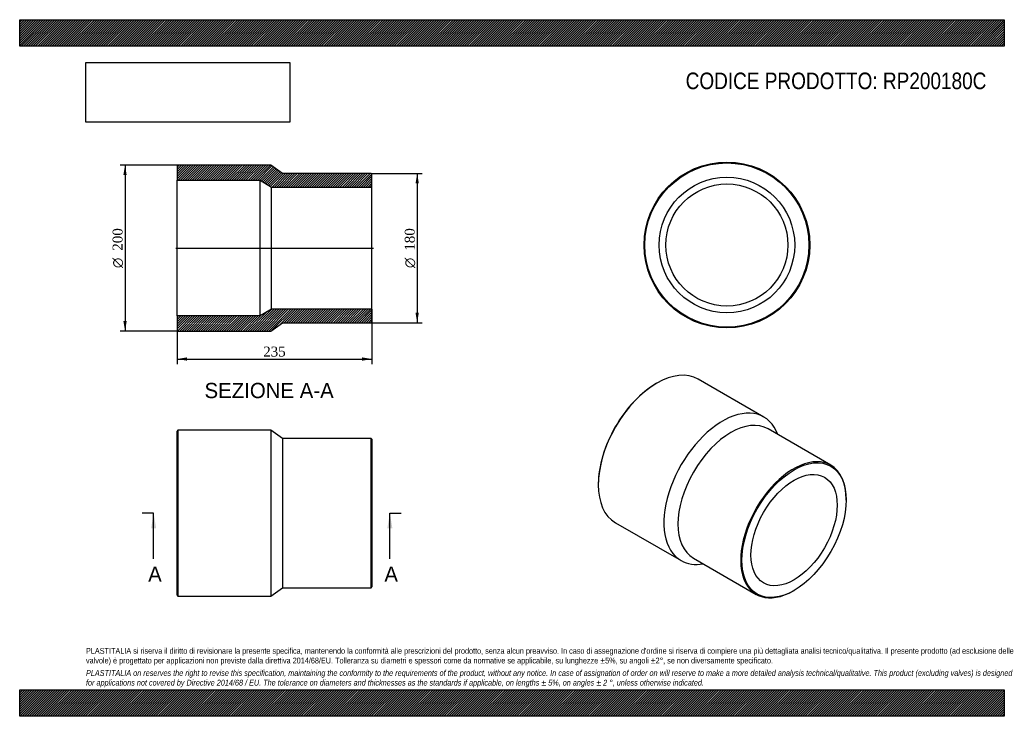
# Model space of a CAD drawing. Header units: millimetres. Extents: x 0 to 1188, y 0 to 840.
import ezdxf
from ezdxf.enums import TextEntityAlignment as Align
from ezdxf.lldxf.tags import DXFTag

# ---------------------------------------------------------------- set-up
doc = ezdxf.new("R2010")
doc.units = ezdxf.units.MM
doc.header["$LTSCALE"] = 4
for name, color, linetype in [('Default', 7, 'Continuous'), ('DV4_Default', 7, 'Continuous'), ('RP200180C', 7, 'Continuous')]:
    doc.layers.add(name, color=color, linetype=linetype)
doc.styles.add('SEACAD_Solid_Edge_ANSI', font='seans.ttf')
doc.styles.add('SEACAD_Solid_Edge_ANSI1_Symbols', font='semeca1.ttf')
doc.styles.add('SEACAD_Times_New_Roman', font='times.ttf')
tags = doc.linetypes.add('CENTER2', pattern=[28.575, 19.05, -3.175, 3.175, -3.175]).pattern_tags.tags
tags[10:11] = [DXFTag(74, 4), DXFTag(75, 0), DXFTag(340, '0'), DXFTag(46, 0.0), DXFTag(50, 0.0), DXFTag(44, 0.0), DXFTag(45, 0.0)]
tags[8:9] = [DXFTag(74, 4), DXFTag(75, 0), DXFTag(340, '0'), DXFTag(46, 0.0), DXFTag(50, 0.0), DXFTag(44, 0.0), DXFTag(45, 0.0)]
tags[6:7] = [DXFTag(74, 4), DXFTag(75, 0), DXFTag(340, '0'), DXFTag(46, 0.0), DXFTag(50, 0.0), DXFTag(44, 0.0), DXFTag(45, 0.0)]
tags[4:5] = [DXFTag(74, 4), DXFTag(75, 0), DXFTag(340, '0'), DXFTag(46, 0.0), DXFTag(50, 0.0), DXFTag(44, 0.0), DXFTag(45, 0.0)]
doc.dimstyles.new('ANSImm', dxfattribs={"dimtxt": 12, "dimasz": 12, "dimexe": 6, "dimexo": 0, "dimgap": 3, "dimtad": 1, "dimdsep": 46, "dimtxsty": 'SEACAD_Times_New_Roman', "dimblk1": '_SE_FILLED', "dimblk2": '_SE_FILLED', "dimsah": 1, "dimcen": 6, "dimazin": 0, "dimtfac": 0.85, "dimtdec": 3, "dimtofl": 0, "dimtmove": 0, "dimatfit": 3, "dimfxl": 1, "dimarcsym": 0})
picture_1 = doc.add_image_def('image1.jpg', size_in_pixel=(4302, 1260))

# ---------------------------------------------------------------- blocks, each defined once
blk = doc.blocks.new('SE')
at = {"layer": 'RP200180C', "color": 7, "linetype": 'Continuous'}
for p, q in [((191, 345), (190, 344)), ((191, 345), (191, 145)), ((303, 345), (191, 345)), ((303, 345), (303, 145)), ((317, 335), (303, 345)), ((190, 146), (190, 344)), ((317, 335), (317, 155)), ((424, 335), (317, 335)), ((424, 155), (424, 335)), ((425, 334), (424, 335)), ((425, 334), (425, 156)), ((303, 145), (317, 155)), ((317, 155), (424, 155)), ((424, 155), (425, 156)), ((190, 146), (191, 145)), ((191, 145), (303, 145))]:
    blk.add_line(p, q, dxfattribs=at)
blk = doc.blocks.new('SE1')
at = {"layer": 'RP200180C', "color": 7, "linetype": 'Continuous'}
for p, q in [((898, 360.9), (818.8, 406.6)), ((768.8, 401.7), (768.1, 401.3)), ((978.6, 302.8), (902.9, 346.5)), ((698.1, 280), (698.1, 279.2)), ((997.2, 260.8), (997.2, 261.6)), ((718.8, 233.4), (798, 187.7)), ((812.9, 190.6), (888.6, 147)), ((933.6, 151.4), (934.3, 151.8))]:
    blk.add_line(p, q, dxfattribs=at)
for centre, major_axis, start_param, end_param in [((768.8, 320), (-50, -86.6), 3.141593, 6.283185), ((768.1, 320.4), (49.5, 85.7), 0.785398, 2.356195), ((848, 274.3), (-50, -86.6), 2.690566, 6.283185), ((857.9, 268.6), (-45, -77.9), 3.141593, 6.283185), ((933.6, 224.9), (45, 77.9), 0, 3.926991), ((933.6, 224.9), (45, 77.9), 5.497787, 6.283185), ((848, 274.3), (-50, -86.6), 0, 0.451027)]:
    blk.add_ellipse(centre, major_axis=major_axis, ratio=0.57735, start_param=start_param, end_param=end_param, dxfattribs=at)
for major_axis in [(-44.5, -77.1), (-36.8, -63.7)]:
    blk.add_ellipse((934.3, 224.5), major_axis=major_axis, ratio=0.57735, dxfattribs=at)
blk = doc.blocks.new('SE2')
at = {"layer": 'RP200180C', "color": 7, "linetype": 'Continuous'}
for radius in [100, 99, 81.8, 73.6]:
    blk.add_circle((853.3, 568.3), radius, dxfattribs=at)
blk = doc.blocks.new('SE4')
at = {"color": 7, "linetype": 'Continuous', "style": 'SEACAD_Solid_Edge_ANSI'}
blk.add_text('A', height=18.4, dxfattribs=at).set_placement((155, 180.6), align=Align.TOP_LEFT)
blk = doc.blocks.new('SE5')
at = {"color": 7, "linetype": 'Continuous', "style": 'SEACAD_Solid_Edge_ANSI'}
blk.add_text('A', height=18.4, dxfattribs=at).set_placement((440, 180.6), align=Align.TOP_LEFT)
blk = doc.blocks.new('SEANNOT_GROUP')
at = {"linetype": 'Continuous'}
blk.add_hatch(color=7, dxfattribs=at).paths.add_polyline_path([(164.7, 226.6), (161.6, 245), (158.6, 226.6)])
at = {"color": 7, "linetype": 'Continuous'}
blk.add_lwpolyline([(161.6, 189.8), (161.6, 245)], dxfattribs=at)
blk = doc.blocks.new('SEANNOT_GROUP1')
at = {"linetype": 'Continuous'}
blk.add_hatch(color=7, dxfattribs=at).paths.add_polyline_path([(449.7, 226.6), (446.6, 245), (443.6, 226.6)])
at = {"color": 7, "linetype": 'Continuous'}
blk.add_lwpolyline([(446.6, 189.8), (446.6, 245)], dxfattribs=at)
blk = doc.blocks.new('SE3')
at = {"layer": 'Default', "color": 7, "linetype": 'CENTER2'}
for p, q in [((161.6, 245), (147.8, 245)), ((446.6, 245), (460.4, 245))]:
    blk.add_line(p, q, dxfattribs=at)
at = {"layer": 'Default', "color": 7, "linetype": 'CENTER2', "const_width": 0.0001}
blk.add_lwpolyline([(161.6, 245), (446.6, 245)], dxfattribs=at)
at = {"layer": 'Default'}
for name in ['SEANNOT_GROUP', 'SEANNOT_GROUP1', 'SE4', 'SE5']:
    blk.add_blockref(name, (0, 0), dxfattribs=at)
blk = doc.blocks.new('SE6')
at = {"layer": 'RP200180C', "linetype": 'Continuous'}
h = blk.add_hatch(dxfattribs=at)
h.set_pattern_fill('LINE', scale=0.62992, angle=45, style=0)
h.paths.add_polyline_path([(317, 654.6), (303, 664.6), (191, 664.6), (190, 663.6), (190, 646.4), (290, 646.4), (304, 638.2), (425, 638.2), (425, 653.6), (424, 654.6)])
h = blk.add_hatch(dxfattribs=at)
h.set_pattern_fill('LINE', scale=0.62992, angle=45, style=0)
h.paths.add_polyline_path([(303, 464.6), (317, 474.6), (424, 474.6), (425, 475.6), (425, 491), (304, 491), (290, 482.8), (190, 482.8), (190, 465.6), (191, 464.6)])
at = {"layer": 'DV4_Default', "color": 7, "linetype": 'CENTER2'}
blk.add_line((188.2, 564.6), (426.7, 564.6), dxfattribs=at)
at = {"layer": 'RP200180C', "color": 7, "linetype": 'Continuous'}
for p, q in [((190, 663.6), (191, 664.6)), ((190, 663.6), (190, 646.4)), ((303, 664.6), (191, 664.6)), ((317, 654.6), (303, 664.6)), ((424, 654.6), (317, 654.6)), ((424, 654.6), (425, 653.6)), ((425, 638.2), (425, 653.6)), ((190, 482.8), (190, 646.4)), ((190, 646.4), (290, 646.4)), ((290, 482.8), (290, 646.4)), ((290, 646.4), (304, 638.2)), ((304, 491), (304, 638.2)), ((304, 638.2), (425, 638.2)), ((425, 491), (425, 638.2)), ((304, 491), (290, 482.8)), ((425, 491), (304, 491)), ((425, 475.6), (425, 491)), ((290, 482.8), (190, 482.8)), ((190, 482.8), (190, 465.6)), ((425, 475.6), (424, 474.6)), ((191, 464.6), (190, 465.6)), ((191, 464.6), (303, 464.6)), ((303, 464.6), (317, 474.6)), ((317, 474.6), (424, 474.6))]:
    blk.add_line(p, q, dxfattribs=at)
blk = doc.blocks.new('DMBLK210')
at = {"layer": 'Default', "linetype": 'Continuous'}
for points in [[(202, 428.8), (202, 432.8), (190, 430.8)], [(413, 428.8), (425, 430.8), (413, 432.8)]]:
    blk.add_hatch(color=7, dxfattribs=at).paths.add_polyline_path(points)
at = {"layer": 'Default', "color": 7, "linetype": 'Continuous'}
for p, q in [((425, 491), (425, 424.8)), ((190, 482.8), (190, 424.8)), ((190, 430.8), (425, 430.8))]:
    blk.add_line(p, q, dxfattribs=at)
at = {"layer": 'Default', "color": 7, "linetype": 'Continuous', "style": 'SEACAD_Times_New_Roman'}
blk.add_text('235', height=12, dxfattribs=at).set_placement((293.8, 445.8), align=Align.TOP_LEFT)
blk = doc.blocks.new('_SE_FILLED')
at = {"color": 0}
blk.add_line((0, 0), (-1, 0), dxfattribs=at)
blk.add_solid([(0, 0), (-1, -0.1665), (-1, 0.1665), (0, 0)], dxfattribs=at)
blk = doc.blocks.new('GDimGGroup')
at = {"layer": 'Default', "linetype": 'Continuous'}
for points in [[(481.6, 642.6), (479.6, 654.6), (477.6, 642.6)], [(481.6, 486.6), (477.6, 486.6), (479.6, 474.6)]]:
    blk.add_hatch(color=7, dxfattribs=at).paths.add_polyline_path(points)
at = {"layer": 'Default', "color": 7, "linetype": 'Continuous'}
for p, q in [((424, 654.6), (485.6, 654.6)), ((479.6, 654.6), (479.6, 474.6)), ((424, 474.6), (485.6, 474.6))]:
    blk.add_line(p, q, dxfattribs=at)
for s, style, p in [('180', 'SEACAD_Times_New_Roman', (464.6, 561.4)), ('O', 'SEACAD_Solid_Edge_ANSI1_Symbols', (464.6, 540.5))]:
    blk.add_text(s, height=12, rotation=90, dxfattribs=dict(at, style=style)).set_placement(p, align=Align.TOP_LEFT)
blk = doc.blocks.new('GDimGGroup1')
at = {"layer": 'Default', "linetype": 'Continuous'}
for points in [[(125.1, 652.6), (129.1, 652.6), (127.1, 664.6)], [(125.1, 476.6), (127.1, 464.6), (129.1, 476.6)]]:
    blk.add_hatch(color=7, dxfattribs=at).paths.add_polyline_path(points)
at = {"layer": 'Default', "color": 7, "linetype": 'Continuous'}
for p, q in [((191, 664.6), (121.1, 664.6)), ((127.1, 664.6), (127.1, 464.6)), ((191, 464.6), (121.1, 464.6))]:
    blk.add_line(p, q, dxfattribs=at)
for s, style, p in [('200', 'SEACAD_Times_New_Roman', (112.1, 561.4)), ('O', 'SEACAD_Solid_Edge_ANSI1_Symbols', (112.1, 540.5))]:
    blk.add_text(s, height=12, rotation=90, dxfattribs=dict(at, style=style)).set_placement(p, align=Align.TOP_LEFT)

msp = doc.modelspace()

# ---------------------------------------------------------------- hatches: boundary and pattern name
at = {"layer": 'Default', "linetype": 'Continuous'}
h = msp.add_hatch(dxfattribs=at)
h.set_pattern_fill('LINE', scale=0.629921, angle=45, style=0)
h.paths.add_polyline_path([(1188, 808), (1188, 840), (0, 840), (0, 808)])
for points in [[(1188, 808), (1188, 840), (0, 840), (0, 808)], [(1188, 0), (1188, 32), (0, 32), (0, 0)]]:
    msp.add_hatch(color=7, dxfattribs=at).paths.add_polyline_path(points)
h = msp.add_hatch(dxfattribs=at)
h.set_pattern_fill('LINE', scale=0.629921, angle=45, style=0)
h.paths.add_polyline_path([(1188, 0), (1188, 32), (0, 32), (0, 0)])

# ---------------------------------------------------------------- linework, layer by layer
at = {"layer": 'Default', "color": 7, "linetype": 'Continuous'}
for p, q in [((0, 840), (1188, 840)), ((0, 808), (0, 840)), ((1188, 840), (1188, 808)), ((1188, 808), (0, 808)), ((0, 32), (1188, 32)), ((0, 0), (0, 32)), ((1188, 32), (1188, 0)), ((1188, 0), (0, 0))]:
    msp.add_line(p, q, dxfattribs=at)

# ---------------------------------------------------------------- block references
at = {"layer": 'Default'}
for name in ['SE2', 'GDimGGroup1', 'SE6', 'GDimGGroup', 'SE1', 'SE', 'SE3']:
    msp.add_blockref(name, (0, 0), dxfattribs=at)

# ---------------------------------------------------------------- texts
at = {"layer": 'Default', "color": 7, "linetype": 'Continuous', "style": 'SEACAD_Solid_Edge_ANSI'}
msp.add_text('SEZIONE A-A', height=18.4, dxfattribs=at).set_placement((223.019, 402.06), align=Align.TOP_LEFT)
at = {"layer": 'Default', "attachment_point": 1}
for s, insert, char_height, width in [('{\\fArial Narrow|b0||i0||c0|p34;\\C7;\\H20.;\\W1.;CODICE PRODOTTO: RP200180C}', (803.555, 776.254), 20, 364.05913), ("{\\fArial Narrow|b0||i0||c0|p34;\\C7;\\H7.;\\W1.;PLASTITALIA si riserva il diritto di revisionare la presente specifica, mantenendo la conformità alle prescrizioni del prodotto, senza alcun preavviso. In caso di assegnazione d'ordine si riserva di compiere una più dettagliata analisi tecnico/qualitativa. Il presente prodotto (ad esclusione delle \\P}{\\fArial Narrow|b0||i0||c0|p34;\\C7;\\H7.;\\W1.;valvole) è progettato per applicazioni non previste dalla direttiva 2014/68/EU. Tolleranza su diametri e spessori come da normative se applicabile, su lunghezze ±5%, su angoli ±2°, se non diversamente specificato.\\P}{\\fArial Narrow|b0||i0||c0|p34;\\C7;\\H2.;\\W1.;   \\P}{\\fArial Narrow|b0||i1||c0|p34;\\C7;\\H7.;\\W1.;PLASTITALIA on reserves the right to revise this specification, maintaining the conformity to the requirements of the product, without any notice. In case of assignation of order on will reserve to make a more detailed analysis technical/qualitative. This product (excluding valves) is designed \\P}{\\fArial Narrow|b0||i1||c0|p34;\\C7;\\H7.;\\W1.;for applications not covered by Directive 2014/68 / EU. The tolerance on diameters and thicknesses as the standards if applicable, on lengths ± 5%, on angles ± 2 °, unless otherwise indicated.\\P}", (80, 82.409), 7, 1028)]:
    msp.add_mtext(s, dxfattribs=dict(at, insert=insert, char_height=char_height, width=width))

# ---------------------------------------------------------------- dimensions: what is measured, and where the dimension line sits
at = {"layer": 'Default', "color": 7, "linetype": 'Continuous'}
dim = msp.add_linear_dim(base=(424.976, 430.786), p1=(189.976, 482.81), p2=(424.976, 491.01), text='\\A1;<>', dimstyle='ANSImm', dxfattribs=at)
dim.commit()
dim.dimension.update_dxf_attribs({"geometry": 'DMBLK210', "text_midpoint": (307.476, 430.786), "dimtype": 160})

# ---------------------------------------------------------------- pictures from other files: only their frames are drawn
image = msp.add_image(picture_1, insert=(80, 716.413), size_in_units=(245.829, 72))
image.dxf.flags = 7

doc.saveas('drawing.dxf')
